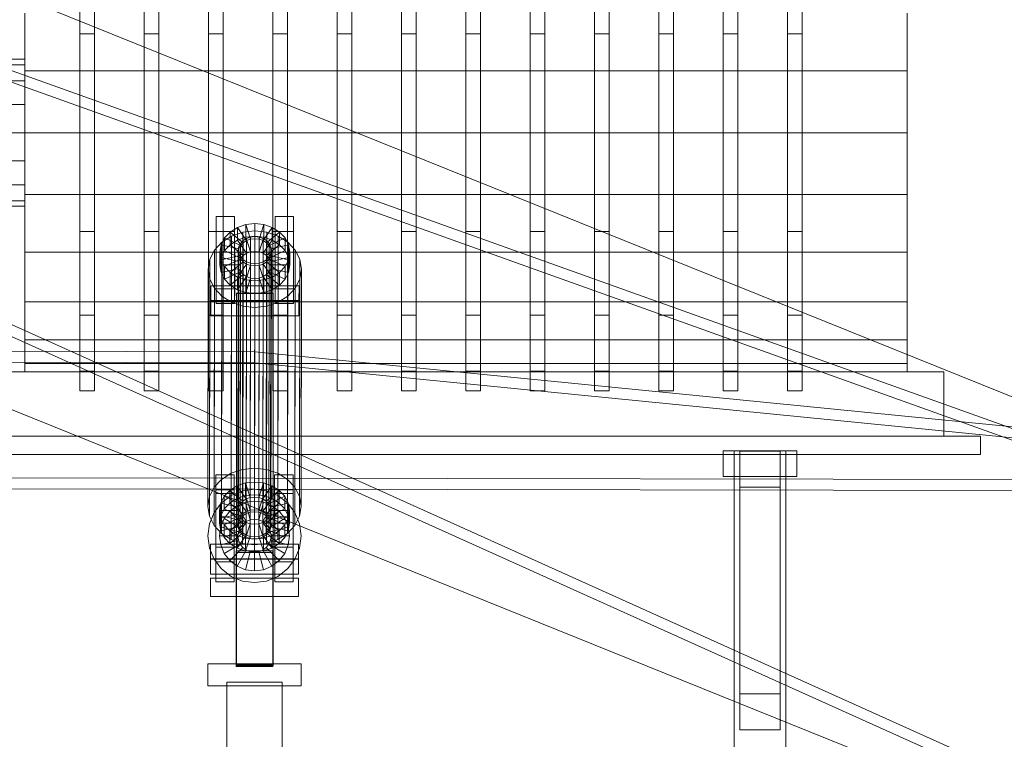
# Model space of a CAD drawing. Header units: millimetres. Extents: x -4738 to 65662, y -68080 to 6847.
# Tile 26 of 256: x 9642 to 10178, y -55955 to -55564. Entities that reach past the tile are written whole.
import ezdxf

# ---------------------------------------------------------------- set-up
doc = ezdxf.new("R2010")
doc.units = ezdxf.units.MM
doc.layers.add('COTAS_P', color=1, linetype='Continuous', lineweight=0)
doc.layers.add('R27_C10_CONJUNTO', color=7, linetype='Continuous', lineweight=0)
doc.dimstyles.new('R19_10', dxfattribs={"dimtxt": 25, "dimasz": 15, "dimexe": 15, "dimexo": 8, "dimgap": 10, "dimtad": 1, "dimtih": 1, "dimtoh": 1, "dimdsep": 46, "dimcen": 0.09, "dimadec": 0, "dimazin": 0, "dimtfac": 1, "dimtdec": 4, "dimtofl": 0, "dimtmove": 0, "dimatfit": 3, "dimfxl": 1, "dimtolj": 1, "dimtzin": 0, "dimarcsym": 0})

# ---------------------------------------------------------------- blocks, each defined once
blk = doc.blocks.new('DIM_R31_61')
at = {"layer": 'COTAS_P'}
for p, q in [((0, -55400), (15, -55395.5)), ((10475, -55400), (10460, -55395.5)), ((0, -56000), (0, -55400)), ((0, -55400), (10475, -55400)), ((0, -55400), (15, -55404.5)), ((10475, -55400), (10460, -55404.5)), ((10475, -56000), (10475, -55400))]:
    blk.add_line(p, q, dxfattribs=at)
blk.add_text('10475 P', height=25, dxfattribs=at).set_placement((5237.5, -55390))

msp = doc.modelspace()

# ---------------------------------------------------------------- linework, layer by layer
at = {"layer": 'R27_C10_CONJUNTO'}
for p, q in [((9584.267, -55527.619), (10514.267, -55902.619)), ((9675, -55571.271), (9675, -55525.722)), ((9683, -55571.271), (9683, -55525.722)), ((9710, -55571.271), (9710, -55525.722)), ((9718, -55571.271), (9718, -55525.722)), ((9745, -55571.271), (9745, -55525.722)), ((9753, -55571.271), (9753, -55525.722)), ((9780, -55571.271), (9780, -55525.722)), ((9788, -55571.271), (9788, -55525.722)), ((9815, -55571.271), (9815, -55525.722)), ((9823, -55571.271), (9823, -55525.722)), ((9850, -55571.271), (9850, -55525.722)), ((9858, -55571.271), (9858, -55525.722)), ((9885, -55571.271), (9885, -55525.722)), ((9893, -55571.271), (9893, -55525.722)), ((9920, -55571.271), (9920, -55525.722)), ((9928, -55571.271), (9928, -55525.722)), ((9955, -55571.271), (9955, -55525.722)), ((9963, -55571.271), (9963, -55525.722)), ((9990, -55571.271), (9990, -55525.722)), ((9998, -55571.271), (9998, -55525.722)), ((10025, -55571.271), (10025, -55525.722)), ((10033, -55571.271), (10033, -55525.722)), ((10060, -55571.271), (10060, -55525.722)), ((10068, -55571.271), (10068, -55525.722)), ((9645, -55591.354), (9645, -55560)), ((10125, -55591.354), (10125, -55560)), ((9566.211, -55565.678), (10509.678, -55903.013)), ((9564.19, -55571.328), (10507.657, -55908.663)), ((9675, -55625), (9675, -55571.271)), ((9675, -55571.271), (9683, -55571.271)), ((9683, -55625), (9683, -55571.271)), ((9710, -55625), (9710, -55571.271)), ((9710, -55571.271), (9718, -55571.271)), ((9718, -55625), (9718, -55571.271)), ((9745, -55625), (9745, -55571.271)), ((9745, -55571.271), (9753, -55571.271)), ((9753, -55625), (9753, -55571.271)), ((9780, -55625), (9780, -55571.271)), ((9780, -55571.271), (9788, -55571.271)), ((9788, -55625), (9788, -55571.271)), ((9815, -55625), (9815, -55571.271)), ((9815, -55571.271), (9823, -55571.271)), ((9823, -55625), (9823, -55571.271)), ((9850, -55625), (9850, -55571.271)), ((9850, -55571.271), (9858, -55571.271)), ((9858, -55625), (9858, -55571.271)), ((9885, -55625), (9885, -55571.271)), ((9885, -55571.271), (9893, -55571.271)), ((9893, -55625), (9893, -55571.271)), ((9920, -55625), (9920, -55571.271)), ((9920, -55571.271), (9928, -55571.271)), ((9928, -55625), (9928, -55571.271)), ((9955, -55625), (9955, -55571.271)), ((9955, -55571.271), (9963, -55571.271)), ((9963, -55625), (9963, -55571.271)), ((9990, -55625), (9990, -55571.271)), ((9990, -55571.271), (9998, -55571.271)), ((9998, -55625), (9998, -55571.271)), ((10025, -55625), (10025, -55571.271)), ((10025, -55571.271), (10033, -55571.271)), ((10033, -55625), (10033, -55571.271)), ((10060, -55625), (10060, -55571.271)), ((10060, -55571.271), (10068, -55571.271)), ((10068, -55625), (10068, -55571.271)), ((9575, -55585), (9645, -55585)), ((9575, -55588.045), (9645, -55588.045)), ((9645, -55588.045), (9645, -55585)), ((9645, -55596.716), (9645, -55588.045)), ((9645, -55625), (9645, -55591.354)), ((9645, -55591.354), (10125, -55591.354)), ((10125, -55625), (10125, -55591.354)), ((9575, -55596.716), (9645, -55596.716)), ((9645, -55609.693), (9645, -55596.716)), ((9575, -55609.693), (9645, -55609.693)), ((9645, -55625), (9645, -55609.693)), ((9645, -55625), (9575, -55625)), ((9645, -55658.646), (9645, -55625)), ((10125, -55625), (9645, -55625)), ((9645, -55625), (9645, -55640.307)), ((9675, -55678.729), (9675, -55625)), ((9683, -55625), (9675, -55625)), ((9683, -55625), (9683, -55678.729)), ((9710, -55678.729), (9710, -55625)), ((9718, -55625), (9710, -55625)), ((9718, -55625), (9718, -55678.729)), ((9745, -55678.729), (9745, -55625)), ((9753, -55625), (9745, -55625)), ((9753, -55625), (9753, -55678.729)), ((9780, -55678.729), (9780, -55625)), ((9788, -55625), (9780, -55625)), ((9788, -55625), (9788, -55678.729)), ((9815, -55678.729), (9815, -55625)), ((9823, -55625), (9815, -55625)), ((9823, -55625), (9823, -55678.729)), ((9850, -55678.729), (9850, -55625)), ((9858, -55625), (9850, -55625)), ((9858, -55625), (9858, -55678.729)), ((9885, -55678.729), (9885, -55625)), ((9893, -55625), (9885, -55625)), ((9893, -55625), (9893, -55678.729)), ((9920, -55678.729), (9920, -55625)), ((9928, -55625), (9920, -55625)), ((9928, -55625), (9928, -55678.729)), ((9955, -55678.729), (9955, -55625)), ((9963, -55625), (9955, -55625)), ((9963, -55625), (9963, -55678.729)), ((9990, -55678.729), (9990, -55625)), ((9998, -55625), (9990, -55625)), ((9998, -55625), (9998, -55678.729)), ((10025, -55678.729), (10025, -55625)), ((10033, -55625), (10025, -55625)), ((10033, -55625), (10033, -55678.729)), ((10060, -55678.729), (10060, -55625)), ((10068, -55625), (10060, -55625)), ((10068, -55625), (10068, -55678.729)), ((10125, -55625), (10125, -55658.646)), ((9575, -55640.307), (9645, -55640.307)), ((9645, -55640.307), (9645, -55653.284)), ((9575, -55653.284), (9645, -55653.284)), ((9645, -55653.284), (9645, -55661.955)), ((9575, -55661.955), (9645, -55661.955)), ((9645, -55658.646), (9645, -55690)), ((9645, -55658.646), (10125, -55658.646)), ((9645, -55661.955), (9645, -55665)), ((10125, -55658.646), (10125, -55690)), ((9575, -55665), (9645, -55665)), ((9749.174, -55678.629), (9749.186, -55670.599)), ((9749.186, -55670.599), (9759.186, -55670.599)), ((9749.186, -55670.599), (9749.216, -55709.918)), ((9759.186, -55670.599), (9759.174, -55678.629)), ((9759.216, -55709.918), (9759.186, -55670.599)), ((9781.174, -55678.629), (9781.186, -55670.599)), ((9781.186, -55670.599), (9791.186, -55670.599)), ((9781.186, -55670.599), (9781.216, -55709.918)), ((9791.186, -55670.599), (9791.174, -55678.629)), ((9791.216, -55709.918), (9791.186, -55670.599)), ((9521.592, -55676.972), (10435.165, -56088.443)), ((9675, -55678.729), (9675, -55724.278)), ((9675, -55678.729), (9683, -55678.729)), ((9683, -55678.729), (9683, -55724.278)), ((9710, -55678.729), (9710, -55724.278)), ((9710, -55678.729), (9718, -55678.729)), ((9718, -55678.729), (9718, -55724.278)), ((9745, -55678.729), (9745, -55724.278)), ((9745, -55678.729), (9753, -55678.729)), ((9759.174, -55678.629), (9749.174, -55678.629)), ((9749.203, -55717.948), (9749.174, -55678.629)), ((9753, -55678.729), (9753, -55724.278)), ((9753.739, -55682.231), (9756.756, -55679.007)), ((9756.756, -55679.007), (9756.745, -55685.89)), ((9756.756, -55679.007), (9760.689, -55676.534)), ((9763.831, -55684.8), (9756.756, -55679.007)), ((9757.471, -55681.171), (9763.596, -55679.092)), ((9759.174, -55678.629), (9759.203, -55717.948)), ((9760.689, -55676.534), (9760.678, -55683.417)), ((9760.689, -55676.534), (9765.27, -55674.979)), ((9765.695, -55683.628), (9760.689, -55676.534)), ((9763.596, -55679.092), (9763.396, -55808.147)), ((9763.596, -55679.092), (9770.169, -55678.383)), ((9765.27, -55674.979), (9765.26, -55681.862)), ((9765.27, -55674.979), (9770.188, -55674.449)), ((9767.865, -55682.891), (9765.27, -55674.979)), ((9770.169, -55678.383), (9769.97, -55807.438)), ((9770.169, -55678.383), (9776.744, -55679.092)), ((9770.188, -55674.449), (9770.177, -55681.332)), ((9770.194, -55682.64), (9770.188, -55674.449)), ((9770.188, -55674.449), (9775.106, -55674.979)), ((9772.523, -55682.891), (9775.106, -55674.979)), ((9774.695, -55683.628), (9779.689, -55676.534)), ((9775.106, -55674.979), (9775.095, -55681.862)), ((9775.106, -55674.979), (9779.689, -55676.534)), ((9776.744, -55679.092), (9776.544, -55808.147)), ((9776.559, -55684.8), (9783.626, -55679.007)), ((9776.744, -55679.092), (9782.871, -55681.171)), ((9779.689, -55676.534), (9779.678, -55683.417)), ((9779.689, -55676.534), (9783.626, -55679.007)), ((9780, -55678.729), (9780, -55724.278)), ((9780, -55678.729), (9788, -55678.729)), ((9791.174, -55678.629), (9781.174, -55678.629)), ((9781.203, -55717.948), (9781.174, -55678.629)), ((9783.626, -55679.007), (9783.615, -55685.89)), ((9783.626, -55679.007), (9786.648, -55682.231)), ((9788, -55678.729), (9788, -55724.278)), ((9791.174, -55678.629), (9791.203, -55717.948)), ((9815, -55678.729), (9815, -55724.278)), ((9815, -55678.729), (9823, -55678.729)), ((9823, -55678.729), (9823, -55724.278)), ((9850, -55678.729), (9850, -55724.278)), ((9850, -55678.729), (9858, -55678.729)), ((9858, -55678.729), (9858, -55724.278)), ((9885, -55678.729), (9885, -55724.278)), ((9885, -55678.729), (9893, -55678.729)), ((9893, -55678.729), (9893, -55724.278)), ((9920, -55678.729), (9920, -55724.278)), ((9920, -55678.729), (9928, -55678.729)), ((9928, -55678.729), (9928, -55724.278)), ((9955, -55678.729), (9955, -55724.278)), ((9955, -55678.729), (9963, -55678.729)), ((9963, -55678.729), (9963, -55724.278)), ((9990, -55678.729), (9990, -55724.278)), ((9990, -55678.729), (9998, -55678.729)), ((9998, -55678.729), (9998, -55724.278)), ((10025, -55678.729), (10025, -55724.278)), ((10025, -55678.729), (10033, -55678.729)), ((10033, -55678.729), (10033, -55724.278)), ((10060, -55678.729), (10060, -55724.278)), ((10060, -55678.729), (10068, -55678.729)), ((10068, -55678.729), (10068, -55724.278)), ((9519.128, -55682.443), (10432.701, -56093.914)), ((9748.18, -55688.787), (9752.213, -55684.477)), ((9751.844, -55685.984), (9753.739, -55682.231)), ((9752.213, -55684.477), (9752.014, -55813.532)), ((9752.213, -55684.477), (9757.471, -55681.171)), ((9753.739, -55682.231), (9753.728, -55689.114)), ((9762.402, -55686.326), (9753.739, -55682.231)), ((9760.678, -55683.417), (9756.745, -55685.89)), ((9757.471, -55681.171), (9757.272, -55810.225)), ((9765.26, -55681.862), (9760.678, -55683.417)), ((9760.678, -55683.417), (9765.684, -55690.511)), ((9762.404, -55685.179), (9763.833, -55683.652)), ((9763.833, -55683.652), (9763.602, -55833.356)), ((9765.695, -55683.628), (9763.831, -55684.8)), ((9763.833, -55683.652), (9765.696, -55682.481)), ((9770.177, -55681.332), (9765.26, -55681.862)), ((9765.26, -55681.862), (9767.854, -55689.774)), ((9765.696, -55682.481), (9765.465, -55832.184)), ((9765.684, -55690.511), (9765.695, -55683.628)), ((9767.865, -55682.891), (9765.695, -55683.628)), ((9765.696, -55682.481), (9767.866, -55681.744)), ((9767.866, -55681.744), (9767.635, -55831.448)), ((9767.854, -55689.774), (9767.865, -55682.891)), ((9770.194, -55682.64), (9767.865, -55682.891)), ((9767.866, -55681.744), (9770.196, -55681.493)), ((9770.196, -55681.493), (9769.964, -55831.196)), ((9775.095, -55681.862), (9770.177, -55681.332)), ((9770.177, -55681.332), (9770.183, -55689.523)), ((9770.183, -55689.523), (9770.194, -55682.64)), ((9772.523, -55682.891), (9770.194, -55682.64)), ((9770.196, -55681.493), (9772.525, -55681.744)), ((9772.525, -55681.744), (9772.294, -55831.448)), ((9775.095, -55681.862), (9772.513, -55689.774)), ((9772.513, -55689.774), (9772.523, -55682.891)), ((9774.695, -55683.628), (9772.523, -55682.891)), ((9772.525, -55681.744), (9774.696, -55682.481)), ((9774.696, -55682.481), (9774.465, -55832.184)), ((9779.678, -55683.417), (9774.684, -55690.511)), ((9774.684, -55690.511), (9774.695, -55683.628)), ((9776.559, -55684.8), (9774.695, -55683.628)), ((9774.696, -55682.481), (9776.561, -55683.652)), ((9779.678, -55683.417), (9775.095, -55681.862)), ((9776.561, -55683.652), (9776.33, -55833.356)), ((9776.561, -55683.652), (9777.993, -55685.179)), ((9777.991, -55686.326), (9786.648, -55682.231)), ((9783.615, -55685.89), (9779.678, -55683.417)), ((9782.871, -55681.171), (9782.672, -55810.225)), ((9782.871, -55681.171), (9788.134, -55684.477)), ((9786.648, -55682.231), (9786.637, -55689.114)), ((9786.648, -55682.231), (9788.549, -55685.984)), ((9788.134, -55684.477), (9787.935, -55813.532)), ((9788.134, -55684.477), (9792.174, -55688.787)), ((9645, -55690), (9645, -55716.924)), ((9645, -55690), (10125, -55690)), ((9745.647, -55693.805), (9748.18, -55688.787)), ((9748.18, -55688.787), (9747.981, -55817.841)), ((9751.199, -55690.013), (9751.189, -55696.896)), ((9751.199, -55690.013), (9751.844, -55685.984)), ((9761.199, -55690.013), (9751.199, -55690.013)), ((9751.85, -55694.041), (9751.199, -55690.013)), ((9751.844, -55685.984), (9751.833, -55692.867)), ((9753.728, -55689.114), (9751.833, -55692.867)), ((9761.505, -55688.105), (9751.844, -55685.984)), ((9756.745, -55685.89), (9753.728, -55689.114)), ((9753.728, -55689.114), (9762.392, -55693.209)), ((9756.745, -55685.89), (9763.821, -55691.682)), ((9761.201, -55688.865), (9760.97, -55838.569)), ((9761.189, -55696.896), (9761.199, -55690.013)), ((9761.505, -55688.105), (9761.199, -55690.013)), ((9761.199, -55690.013), (9761.507, -55691.921)), ((9761.201, -55688.865), (9761.506, -55686.957)), ((9761.509, -55690.774), (9761.201, -55688.865)), ((9761.506, -55686.957), (9761.275, -55836.661)), ((9761.494, -55694.987), (9761.505, -55688.105)), ((9762.402, -55686.326), (9761.505, -55688.105)), ((9761.506, -55686.957), (9762.404, -55685.179)), ((9762.404, -55685.179), (9762.173, -55834.883)), ((9762.392, -55693.209), (9762.402, -55686.326)), ((9763.831, -55684.8), (9762.402, -55686.326)), ((9763.821, -55691.682), (9763.831, -55684.8)), ((9765.684, -55690.511), (9767.854, -55689.774)), ((9767.854, -55689.774), (9770.183, -55689.523)), ((9770.183, -55689.523), (9772.513, -55689.774)), ((9772.513, -55689.774), (9774.684, -55690.511)), ((9776.549, -55691.682), (9776.559, -55684.8)), ((9783.615, -55685.89), (9776.549, -55691.682)), ((9777.991, -55686.326), (9776.559, -55684.8)), ((9777.993, -55685.179), (9777.761, -55834.883)), ((9777.98, -55693.209), (9777.991, -55686.326)), ((9786.637, -55689.114), (9777.98, -55693.209)), ((9778.891, -55688.105), (9777.991, -55686.326)), ((9777.993, -55685.179), (9778.893, -55686.957)), ((9778.893, -55686.957), (9778.661, -55836.661)), ((9778.881, -55694.987), (9778.891, -55688.105)), ((9778.891, -55688.105), (9788.549, -55685.984)), ((9779.199, -55690.013), (9778.891, -55688.105)), ((9778.893, -55686.957), (9779.201, -55688.865)), ((9778.894, -55691.921), (9779.199, -55690.013)), ((9779.201, -55688.865), (9778.896, -55690.774)), ((9778.97, -55838.569), (9779.201, -55688.865)), ((9779.199, -55690.013), (9779.189, -55696.896)), ((9789.199, -55690.013), (9779.199, -55690.013)), ((9786.637, -55689.114), (9783.615, -55685.89)), ((9788.538, -55692.867), (9786.637, -55689.114)), ((9788.549, -55685.984), (9788.538, -55692.867)), ((9788.549, -55685.984), (9789.199, -55690.013)), ((9789.199, -55690.013), (9788.555, -55694.041)), ((9789.189, -55696.896), (9789.199, -55690.013)), ((9792.174, -55688.787), (9791.975, -55817.841)), ((9792.174, -55688.787), (9794.716, -55693.805)), ((10125, -55690), (10125, -55716.924)), ((9744.785, -55699.19), (9745.647, -55693.805)), ((9745.647, -55693.805), (9745.447, -55822.859)), ((9751.833, -55692.867), (9751.189, -55696.896)), ((9751.833, -55692.867), (9761.494, -55694.987)), ((9751.85, -55694.041), (9751.839, -55700.924)), ((9761.507, -55691.921), (9751.85, -55694.041)), ((9753.751, -55697.795), (9751.85, -55694.041)), ((9762.408, -55693.699), (9753.751, -55697.795)), ((9763.839, -55695.226), (9756.773, -55701.018)), ((9761.189, -55696.896), (9761.494, -55694.987)), ((9761.509, -55690.774), (9761.278, -55840.477)), ((9761.494, -55694.987), (9762.392, -55693.209)), ((9761.497, -55698.804), (9761.507, -55691.921)), ((9761.507, -55691.921), (9762.408, -55693.699)), ((9762.41, -55692.552), (9761.509, -55690.774)), ((9762.41, -55692.552), (9762.178, -55842.255)), ((9762.392, -55693.209), (9763.821, -55691.682)), ((9762.397, -55700.582), (9762.408, -55693.699)), ((9762.408, -55693.699), (9763.839, -55695.226)), ((9763.841, -55694.079), (9762.41, -55692.552)), ((9763.841, -55694.079), (9763.61, -55843.782)), ((9763.821, -55691.682), (9765.684, -55690.511)), ((9763.829, -55702.109), (9763.839, -55695.226)), ((9763.839, -55695.226), (9765.704, -55696.397)), ((9765.706, -55695.25), (9763.841, -55694.079)), ((9765.706, -55695.25), (9765.474, -55844.953)), ((9767.877, -55695.987), (9765.706, -55695.25)), ((9774.706, -55695.25), (9772.536, -55695.987)), ((9774.706, -55695.25), (9774.474, -55844.953)), ((9774.684, -55690.511), (9776.549, -55691.682)), ((9774.704, -55696.397), (9776.567, -55695.226)), ((9776.569, -55694.079), (9774.706, -55695.25)), ((9776.569, -55694.079), (9776.338, -55843.782)), ((9776.549, -55691.682), (9777.98, -55693.209)), ((9776.557, -55702.109), (9776.567, -55695.226)), ((9776.567, -55695.226), (9777.996, -55693.699)), ((9776.567, -55695.226), (9783.643, -55701.018)), ((9777.998, -55692.552), (9776.569, -55694.079)), ((9777.998, -55692.552), (9777.767, -55842.255)), ((9777.98, -55693.209), (9778.881, -55694.987)), ((9777.986, -55700.582), (9777.996, -55693.699)), ((9777.996, -55693.699), (9778.894, -55691.921)), ((9777.996, -55693.699), (9786.66, -55697.795)), ((9778.896, -55690.774), (9777.998, -55692.552)), ((9778.896, -55690.774), (9778.664, -55840.477)), ((9788.538, -55692.867), (9778.881, -55694.987)), ((9778.881, -55694.987), (9779.189, -55696.896)), ((9778.883, -55698.804), (9778.894, -55691.921)), ((9778.894, -55691.921), (9788.555, -55694.041)), ((9788.555, -55694.041), (9786.66, -55697.795)), ((9789.189, -55696.896), (9788.538, -55692.867)), ((9788.555, -55694.041), (9788.544, -55700.924)), ((9794.716, -55693.805), (9794.516, -55822.859)), ((9794.716, -55693.805), (9795.585, -55699.19)), ((9744.785, -55699.19), (9744.586, -55828.244)), ((9745.655, -55704.575), (9744.785, -55699.19)), ((9751.189, -55696.896), (9761.189, -55696.896)), ((9751.189, -55696.896), (9751.839, -55700.924)), ((9751.839, -55700.924), (9761.497, -55698.804)), ((9753.751, -55697.795), (9753.74, -55704.677)), ((9753.74, -55704.677), (9762.397, -55700.582)), ((9756.773, -55701.018), (9753.751, -55697.795)), ((9765.704, -55696.397), (9760.71, -55703.491)), ((9761.497, -55698.804), (9761.189, -55696.896)), ((9762.397, -55700.582), (9761.497, -55698.804)), ((9763.829, -55702.109), (9762.397, -55700.582)), ((9767.875, -55697.134), (9765.293, -55705.046)), ((9765.694, -55703.28), (9765.704, -55696.397)), ((9765.704, -55696.397), (9767.875, -55697.134)), ((9767.877, -55695.987), (9767.646, -55845.69)), ((9767.865, -55704.017), (9767.875, -55697.134)), ((9767.875, -55697.134), (9770.205, -55697.385)), ((9770.207, -55696.238), (9767.877, -55695.987)), ((9770.207, -55696.238), (9769.975, -55845.941)), ((9770.194, -55704.268), (9770.205, -55697.385)), ((9770.205, -55697.385), (9772.534, -55697.134)), ((9770.205, -55697.385), (9770.211, -55705.577)), ((9772.536, -55695.987), (9770.207, -55696.238)), ((9772.536, -55695.987), (9772.304, -55845.69)), ((9772.523, -55704.017), (9772.534, -55697.134)), ((9772.534, -55697.134), (9774.704, -55696.397)), ((9772.534, -55697.134), (9775.128, -55705.046)), ((9774.694, -55703.28), (9774.704, -55696.397)), ((9774.704, -55696.397), (9779.71, -55703.491)), ((9777.986, -55700.582), (9776.557, -55702.109)), ((9778.883, -55698.804), (9777.986, -55700.582)), ((9786.649, -55704.677), (9777.986, -55700.582)), ((9779.189, -55696.896), (9778.883, -55698.804)), ((9788.544, -55700.924), (9778.883, -55698.804)), ((9779.189, -55696.896), (9789.189, -55696.896)), ((9786.66, -55697.795), (9783.643, -55701.018)), ((9786.66, -55697.795), (9786.649, -55704.677)), ((9788.544, -55700.924), (9789.189, -55696.896)), ((9795.585, -55699.19), (9794.724, -55704.575)), ((9795.386, -55828.244), (9795.585, -55699.19)), ((9745.655, -55704.575), (9745.455, -55833.63)), ((9748.196, -55709.593), (9745.655, -55704.575)), ((9751.839, -55700.924), (9753.74, -55704.677)), ((9753.74, -55704.677), (9756.762, -55707.901)), ((9756.773, -55701.018), (9756.762, -55707.901)), ((9756.762, -55707.901), (9763.829, -55702.109)), ((9760.71, -55703.491), (9756.773, -55701.018)), ((9760.699, -55710.374), (9765.694, -55703.28)), ((9760.71, -55703.491), (9760.699, -55710.374)), ((9765.293, -55705.046), (9760.71, -55703.491)), ((9765.694, -55703.28), (9763.829, -55702.109)), ((9765.283, -55711.929), (9767.865, -55704.017)), ((9765.293, -55705.046), (9765.283, -55711.929)), ((9770.211, -55705.577), (9765.293, -55705.046)), ((9767.865, -55704.017), (9765.694, -55703.28)), ((9770.194, -55704.268), (9767.865, -55704.017)), ((9772.523, -55704.017), (9770.194, -55704.268)), ((9770.201, -55712.459), (9770.194, -55704.268)), ((9770.211, -55705.577), (9770.201, -55712.459)), ((9775.128, -55705.046), (9770.211, -55705.577)), ((9774.694, -55703.28), (9772.523, -55704.017)), ((9775.118, -55711.929), (9772.523, -55704.017)), ((9776.557, -55702.109), (9774.694, -55703.28)), ((9779.699, -55710.374), (9774.694, -55703.28)), ((9775.128, -55705.046), (9775.118, -55711.929)), ((9779.71, -55703.491), (9775.128, -55705.046)), ((9783.632, -55707.901), (9776.557, -55702.109)), ((9779.71, -55703.491), (9779.699, -55710.374)), ((9783.643, -55701.018), (9779.71, -55703.491)), ((9783.643, -55701.018), (9783.632, -55707.901)), ((9783.632, -55707.901), (9786.649, -55704.677)), ((9786.649, -55704.677), (9788.544, -55700.924)), ((9794.724, -55704.575), (9792.19, -55709.593)), ((9794.724, -55704.575), (9794.524, -55833.63)), ((9746.202, -55716.31), (9746.215, -55708.28)), ((9746.215, -55708.28), (9794.215, -55708.28)), ((9746.215, -55708.28), (9746.221, -55716.471)), ((9748.196, -55709.593), (9747.996, -55838.648)), ((9752.236, -55713.902), (9748.196, -55709.593)), ((9749.216, -55709.918), (9749.203, -55717.948)), ((9759.216, -55709.918), (9749.216, -55709.918)), ((9756.762, -55707.901), (9760.699, -55710.374)), ((9759.203, -55717.948), (9759.216, -55709.918)), ((9760.699, -55710.374), (9765.283, -55711.929)), ((9775.118, -55711.929), (9779.699, -55710.374)), ((9779.699, -55710.374), (9783.632, -55707.901)), ((9781.216, -55709.918), (9781.203, -55717.948)), ((9791.216, -55709.918), (9781.216, -55709.918)), ((9792.19, -55709.593), (9788.157, -55713.902)), ((9791.203, -55717.948), (9791.216, -55709.918)), ((9792.19, -55709.593), (9791.99, -55838.648)), ((9794.215, -55708.28), (9794.202, -55716.31)), ((9794.221, -55716.471), (9794.215, -55708.28)), ((9645, -55716.924), (9645, -55737.583)), ((9645, -55716.924), (10125, -55716.924)), ((9794.202, -55716.31), (9746.202, -55716.31)), ((9746.208, -55724.501), (9746.202, -55716.31)), ((9746.221, -55716.471), (9746.208, -55724.501)), ((9794.221, -55716.471), (9746.221, -55716.471)), ((9752.236, -55713.902), (9752.036, -55842.957)), ((9757.499, -55717.209), (9752.236, -55713.902)), ((9760.208, -55712.422), (9760.208, -55712.167)), ((9760.208, -55712.167), (9780.208, -55712.167)), ((9760.211, -55914.782), (9760.208, -55712.167)), ((9780.208, -55712.422), (9760.208, -55712.422)), ((9760.211, -55915.037), (9760.208, -55712.422)), ((9765.283, -55711.929), (9770.201, -55712.459)), ((9770.201, -55712.459), (9775.118, -55711.929)), ((9780.208, -55712.167), (9780.208, -55712.422)), ((9780.211, -55914.782), (9780.208, -55712.167)), ((9780.208, -55712.422), (9780.211, -55915.037)), ((9788.157, -55713.902), (9782.899, -55717.209)), ((9788.157, -55713.902), (9787.957, -55842.957)), ((9794.202, -55716.31), (9794.208, -55724.501)), ((9794.208, -55724.501), (9794.221, -55716.471)), ((10125, -55716.924), (10125, -55737.583)), ((9749.203, -55717.948), (9759.203, -55717.948)), ((9757.499, -55717.209), (9757.299, -55846.263)), ((9763.626, -55719.287), (9757.499, -55717.209)), ((9763.626, -55719.287), (9763.427, -55848.342)), ((9770.201, -55719.996), (9763.626, -55719.287)), ((9770.201, -55719.996), (9770.001, -55849.051)), ((9776.774, -55719.287), (9770.201, -55719.996)), ((9776.774, -55719.287), (9776.575, -55848.342)), ((9782.899, -55717.209), (9776.774, -55719.287)), ((9781.203, -55717.948), (9791.203, -55717.948)), ((9782.899, -55717.209), (9782.699, -55846.263)), ((9505.733, -55722.381), (10435.733, -56097.381)), ((9675, -55724.278), (9675, -55754.713)), ((9675, -55724.278), (9683, -55724.278)), ((9683, -55724.278), (9683, -55754.713)), ((9710, -55724.278), (9710, -55754.713)), ((9710, -55724.278), (9718, -55724.278)), ((9718, -55724.278), (9718, -55754.713)), ((9745, -55724.278), (9745, -55754.713)), ((9745, -55724.278), (9753, -55724.278)), ((9746.208, -55724.501), (9794.208, -55724.501)), ((9753, -55724.278), (9753, -55754.713)), ((9780, -55724.278), (9780, -55754.713)), ((9780, -55724.278), (9788, -55724.278)), ((9788, -55724.278), (9788, -55754.713)), ((9815, -55724.278), (9815, -55754.713)), ((9815, -55724.278), (9823, -55724.278)), ((9823, -55724.278), (9823, -55754.713)), ((9850, -55724.278), (9850, -55754.713)), ((9850, -55724.278), (9858, -55724.278)), ((9858, -55724.278), (9858, -55754.713)), ((9885, -55724.278), (9885, -55754.713)), ((9885, -55724.278), (9893, -55724.278)), ((9893, -55724.278), (9893, -55754.713)), ((9920, -55724.278), (9920, -55754.713)), ((9920, -55724.278), (9928, -55724.278)), ((9928, -55724.278), (9928, -55754.713)), ((9955, -55724.278), (9955, -55754.713)), ((9955, -55724.278), (9963, -55724.278)), ((9963, -55724.278), (9963, -55754.713)), ((9990, -55724.278), (9990, -55754.713)), ((9990, -55724.278), (9998, -55724.278)), ((9998, -55724.278), (9998, -55754.713)), ((10025, -55724.278), (10025, -55754.713)), ((10025, -55724.278), (10033, -55724.278)), ((10033, -55724.278), (10033, -55754.713)), ((10060, -55724.278), (10060, -55754.713)), ((10060, -55724.278), (10068, -55724.278)), ((10068, -55724.278), (10068, -55754.713)), ((9645, -55737.583), (9645, -55750.57)), ((9645, -55737.583), (10125, -55737.583)), ((10125, -55737.583), (10125, -55750.57)), ((9770.116, -55744.08), (9320.116, -55743.384)), ((9770.009, -55812.909), (9770.116, -55744.08)), ((9770.116, -55744.08), (9770.106, -55750.08)), ((10475.288, -55814), (9770.116, -55744.08)), ((9320.106, -55749.384), (9770.106, -55750.08)), ((9645, -55750.57), (9645, -55755)), ((9645, -55750.57), (10125, -55750.57)), ((9770.106, -55750.08), (9770, -55818.909)), ((9770.106, -55750.08), (10475.278, -55820)), ((10125, -55750.57), (10125, -55755)), ((9625, -55755), (10145, -55755)), ((9645, -55755), (10125, -55755)), ((9675, -55754.713), (9675, -55765.4)), ((9675, -55754.713), (9683, -55754.713)), ((9683, -55754.713), (9683, -55765.4)), ((9710, -55754.713), (9710, -55765.4)), ((9710, -55754.713), (9718, -55754.713)), ((9718, -55754.713), (9718, -55765.4)), ((9745, -55754.713), (9745, -55765.4)), ((9745, -55754.713), (9753, -55754.713)), ((9753, -55754.713), (9753, -55765.4)), ((9780, -55754.713), (9780, -55765.4)), ((9780, -55754.713), (9788, -55754.713)), ((9788, -55754.713), (9788, -55765.4)), ((9815, -55754.713), (9815, -55765.4)), ((9815, -55754.713), (9823, -55754.713)), ((9823, -55754.713), (9823, -55765.4)), ((9850, -55754.713), (9850, -55765.4)), ((9850, -55754.713), (9858, -55754.713)), ((9858, -55754.713), (9858, -55765.4)), ((9885, -55754.713), (9885, -55765.4)), ((9885, -55754.713), (9893, -55754.713)), ((9893, -55754.713), (9893, -55765.4)), ((9920, -55754.713), (9920, -55765.4)), ((9920, -55754.713), (9928, -55754.713)), ((9928, -55754.713), (9928, -55765.4)), ((9955, -55754.713), (9955, -55765.4)), ((9955, -55754.713), (9963, -55754.713)), ((9963, -55754.713), (9963, -55765.4)), ((9990, -55754.713), (9990, -55765.4)), ((9990, -55754.713), (9998, -55754.713)), ((9998, -55754.713), (9998, -55765.4)), ((10025, -55754.713), (10025, -55765.4)), ((10025, -55754.713), (10033, -55754.713)), ((10033, -55754.713), (10033, -55765.4)), ((10060, -55754.713), (10060, -55765.4)), ((10060, -55754.713), (10068, -55754.713)), ((10068, -55754.713), (10068, -55765.4)), ((10145, -55790), (10145, -55755)), ((9675, -55765.4), (9683, -55765.4)), ((9710, -55765.4), (9718, -55765.4)), ((9745, -55765.4), (9753, -55765.4)), ((9780, -55765.4), (9788, -55765.4)), ((9815, -55765.4), (9823, -55765.4)), ((9850, -55765.4), (9858, -55765.4)), ((9885, -55765.4), (9893, -55765.4)), ((9920, -55765.4), (9928, -55765.4)), ((9955, -55765.4), (9963, -55765.4)), ((9990, -55765.4), (9998, -55765.4)), ((10025, -55765.4), (10033, -55765.4)), ((10060, -55765.4), (10068, -55765.4)), ((9405, -55790), (10165, -55790)), ((9625, -55790), (10145, -55790)), ((10165, -55800), (10165, -55790)), ((9405, -55800), (10165, -55800)), ((10025, -55798), (10065, -55798)), ((10025, -55798), (10025, -55812)), ((10031, -55798), (10059, -55798)), ((10031, -55798), (10031, -56023)), ((10034, -55798.273), (10056, -55798.273)), ((10034, -55817.727), (10034, -55798.273)), ((10034, -55798.273), (10034, -55930.273)), ((10056, -55798.273), (10056, -55817.727)), ((10056, -55930.273), (10056, -55798.273)), ((10059, -56023), (10059, -55798)), ((10065, -55812), (10065, -55798)), ((9769.97, -55807.438), (9763.396, -55808.147)), ((9776.544, -55808.147), (9769.97, -55807.438)), ((9320.009, -55812.214), (9770.009, -55812.909)), ((9748.956, -55819.155), (9748.969, -55811.125)), ((9748.969, -55811.125), (9758.969, -55811.125)), ((9748.969, -55811.125), (9748.998, -55850.444)), ((9757.272, -55810.225), (9752.014, -55813.532)), ((9763.396, -55808.147), (9757.272, -55810.225)), ((9758.969, -55811.125), (9758.956, -55819.155)), ((9758.998, -55850.444), (9758.969, -55811.125)), ((9770.009, -55812.909), (10475.288, -55814)), ((9782.672, -55810.225), (9776.544, -55808.147)), ((9780.956, -55819.155), (9780.969, -55811.125)), ((9780.969, -55811.125), (9790.969, -55811.125)), ((9780.969, -55811.125), (9780.998, -55850.444)), ((9787.935, -55813.532), (9782.672, -55810.225)), ((9790.969, -55811.125), (9790.956, -55819.155)), ((9790.998, -55850.444), (9790.969, -55811.125)), ((10025, -55812), (10065, -55812)), ((9770, -55818.909), (9320, -55818.214)), ((9747.981, -55817.841), (9745.447, -55822.859)), ((9752.014, -55813.532), (9747.981, -55817.841)), ((9756.539, -55819.533), (9760.472, -55817.06)), ((9760.472, -55817.06), (9760.461, -55823.943)), ((9760.472, -55817.06), (9765.053, -55815.505)), ((9765.477, -55824.154), (9760.472, -55817.06)), ((9765.053, -55815.505), (9765.042, -55822.388)), ((9765.053, -55815.505), (9769.97, -55814.975)), ((9767.647, -55823.418), (9765.053, -55815.505)), ((9769.97, -55814.975), (9769.96, -55821.858)), ((9769.976, -55823.166), (9769.97, -55814.975)), ((9769.97, -55814.975), (9774.888, -55815.505)), ((9772.306, -55823.418), (9774.888, -55815.505)), ((9774.477, -55824.154), (9779.472, -55817.06)), ((9774.888, -55815.505), (9774.878, -55822.388)), ((9774.888, -55815.505), (9779.472, -55817.06)), ((9779.472, -55817.06), (9779.461, -55823.943)), ((9779.472, -55817.06), (9783.409, -55819.533)), ((9791.975, -55817.841), (9787.935, -55813.532)), ((9794.516, -55822.859), (9791.975, -55817.841)), ((10056, -55817.727), (10034, -55817.727)), ((10034, -55949.727), (10034, -55817.727)), ((10056, -55949.727), (10056, -55817.727)), ((9745.447, -55822.859), (9744.586, -55828.244)), ((9758.956, -55819.155), (9748.956, -55819.155)), ((9748.986, -55858.474), (9748.956, -55819.155)), ((9749, -55821.31), (9759, -55821.31)), ((9749, -55821.31), (9749, -55869.31)), ((9751.626, -55826.51), (9753.522, -55822.757)), ((9752.039, -55826.349), (9757.3, -55822.312)), ((9753.522, -55822.757), (9753.511, -55829.64)), ((9753.522, -55822.757), (9756.539, -55819.533)), ((9762.185, -55826.853), (9753.522, -55822.757)), ((9756.539, -55819.533), (9756.528, -55826.416)), ((9760.461, -55823.943), (9756.528, -55826.416)), ((9763.614, -55825.326), (9756.539, -55819.533)), ((9757.3, -55822.312), (9763.426, -55819.775)), ((9758.956, -55819.155), (9758.986, -55858.474)), ((9759, -55869.31), (9759, -55821.31)), ((9765.042, -55822.388), (9760.461, -55823.943)), ((9760.461, -55823.943), (9765.467, -55831.037)), ((9763.426, -55819.775), (9770, -55818.91)), ((9769.96, -55821.858), (9765.042, -55822.388)), ((9765.042, -55822.388), (9767.637, -55830.3)), ((9767.647, -55823.418), (9765.477, -55824.154)), ((9767.637, -55830.3), (9767.647, -55823.418)), ((9769.976, -55823.166), (9767.647, -55823.418)), ((9774.878, -55822.388), (9769.96, -55821.858)), ((9769.96, -55821.858), (9769.966, -55830.049)), ((9769.966, -55830.049), (9769.976, -55823.166)), ((9772.306, -55823.418), (9769.976, -55823.166)), ((10475.278, -55820), (9770, -55818.909)), ((9770, -55818.91), (9776.574, -55819.775)), ((9774.878, -55822.388), (9772.295, -55830.3)), ((9772.295, -55830.3), (9772.306, -55823.418)), ((9774.477, -55824.154), (9772.306, -55823.418)), ((9779.461, -55823.943), (9774.467, -55831.037)), ((9779.461, -55823.943), (9774.878, -55822.388)), ((9776.342, -55825.326), (9783.409, -55819.533)), ((9776.574, -55819.775), (9782.7, -55822.312)), ((9777.773, -55826.853), (9786.431, -55822.757)), ((9783.398, -55826.416), (9779.461, -55823.943)), ((9790.956, -55819.155), (9780.956, -55819.155)), ((9780.986, -55858.474), (9780.956, -55819.155)), ((9781, -55821.31), (9791, -55821.31)), ((9781, -55821.31), (9781, -55869.31)), ((9782.7, -55822.312), (9787.961, -55826.349)), ((9783.409, -55819.533), (9783.398, -55826.416)), ((9783.409, -55819.533), (9786.431, -55822.757)), ((9786.431, -55822.757), (9786.42, -55829.64)), ((9786.431, -55822.757), (9788.332, -55826.51)), ((9790.956, -55819.155), (9790.986, -55858.474)), ((9791, -55869.31), (9791, -55821.31)), ((9795.386, -55828.244), (9794.516, -55822.859)), ((9744.586, -55828.244), (9745.455, -55833.63)), ((9748.003, -55831.61), (9752.039, -55826.349)), ((9750.982, -55830.539), (9751.626, -55826.51)), ((9751.626, -55826.51), (9751.616, -55833.393)), ((9761.287, -55828.631), (9751.626, -55826.51)), ((9756.528, -55826.416), (9753.511, -55829.64)), ((9756.528, -55826.416), (9763.603, -55832.209)), ((9756.565, -55830.874), (9760.5, -55827.855)), ((9760.5, -55827.855), (9765.082, -55825.957)), ((9765.5, -55836.515), (9760.5, -55827.855)), ((9761.287, -55828.631), (9760.982, -55830.539)), ((9761.277, -55835.513), (9761.287, -55828.631)), ((9762.185, -55826.853), (9761.287, -55828.631)), ((9762.174, -55833.735), (9762.185, -55826.853)), ((9763.614, -55825.326), (9762.185, -55826.853)), ((9763.603, -55832.209), (9763.614, -55825.326)), ((9765.477, -55824.154), (9763.614, -55825.326)), ((9765.082, -55825.957), (9770, -55825.31)), ((9767.671, -55835.616), (9765.082, -55825.957)), ((9765.467, -55831.037), (9765.477, -55824.154)), ((9770, -55835.31), (9770, -55825.31)), ((9770, -55825.31), (9774.918, -55825.957)), ((9772.329, -55835.616), (9774.918, -55825.957)), ((9774.467, -55831.037), (9774.477, -55824.154)), ((9776.342, -55825.326), (9774.477, -55824.154)), ((9774.5, -55836.515), (9779.5, -55827.855)), ((9774.918, -55825.957), (9779.5, -55827.855)), ((9776.331, -55832.209), (9776.342, -55825.326)), ((9783.398, -55826.416), (9776.331, -55832.209)), ((9777.773, -55826.853), (9776.342, -55825.326)), ((9777.763, -55833.735), (9777.773, -55826.853)), ((9778.674, -55828.631), (9777.773, -55826.853)), ((9778.663, -55835.513), (9778.674, -55828.631)), ((9778.674, -55828.631), (9788.332, -55826.51)), ((9778.982, -55830.539), (9778.674, -55828.631)), ((9779.5, -55827.855), (9783.435, -55830.874)), ((9786.42, -55829.64), (9783.398, -55826.416)), ((9787.961, -55826.349), (9791.997, -55831.61)), ((9788.332, -55826.51), (9788.321, -55833.393)), ((9788.332, -55826.51), (9788.982, -55830.539)), ((9794.524, -55833.63), (9795.386, -55828.244)), ((9745.455, -55833.63), (9747.996, -55838.648)), ((9745.465, -55837.735), (9748.003, -55831.61)), ((9750.982, -55830.539), (9750.971, -55837.422)), ((9751.616, -55833.393), (9750.971, -55837.422)), ((9760.982, -55830.539), (9750.982, -55830.539)), ((9751.632, -55834.567), (9750.982, -55830.539)), ((9753.511, -55829.64), (9751.616, -55833.393)), ((9751.616, -55833.393), (9761.277, -55835.513)), ((9751.632, -55834.567), (9751.622, -55841.45)), ((9761.29, -55832.447), (9751.632, -55834.567)), ((9753.533, -55838.321), (9751.632, -55834.567)), ((9753.511, -55829.64), (9762.174, -55833.735)), ((9762.191, -55834.225), (9753.533, -55838.321)), ((9753.546, -55834.81), (9756.565, -55830.874)), ((9763.636, -55837.946), (9756.565, -55830.874)), ((9760.971, -55837.422), (9760.982, -55830.539)), ((9760.982, -55830.539), (9761.29, -55832.447)), ((9761.277, -55835.513), (9762.174, -55833.735)), ((9761.279, -55839.33), (9761.29, -55832.447)), ((9761.29, -55832.447), (9762.191, -55834.225)), ((9763.602, -55833.356), (9762.173, -55834.883)), ((9762.174, -55833.735), (9763.603, -55832.209)), ((9762.18, -55841.108), (9762.191, -55834.225)), ((9762.191, -55834.225), (9763.622, -55835.752)), ((9765.465, -55832.184), (9763.602, -55833.356)), ((9763.603, -55832.209), (9765.467, -55831.037)), ((9767.635, -55831.448), (9765.465, -55832.184)), ((9765.467, -55831.037), (9767.637, -55830.3)), ((9769.964, -55831.196), (9767.635, -55831.448)), ((9767.637, -55830.3), (9769.966, -55830.049)), ((9772.294, -55831.448), (9769.964, -55831.196)), ((9769.966, -55830.049), (9772.295, -55830.3)), ((9774.465, -55832.184), (9772.294, -55831.448)), ((9772.295, -55830.3), (9774.467, -55831.037)), ((9776.33, -55833.356), (9774.465, -55832.184)), ((9774.467, -55831.037), (9776.331, -55832.209)), ((9777.761, -55834.883), (9776.33, -55833.356)), ((9776.331, -55832.209), (9777.763, -55833.735)), ((9776.35, -55835.752), (9777.779, -55834.225)), ((9776.364, -55837.946), (9783.435, -55830.874)), ((9786.42, -55829.64), (9777.763, -55833.735)), ((9777.763, -55833.735), (9778.663, -55835.513)), ((9777.768, -55841.108), (9777.779, -55834.225)), ((9777.779, -55834.225), (9778.677, -55832.447)), ((9777.779, -55834.225), (9786.442, -55838.321)), ((9788.321, -55833.393), (9778.663, -55835.513)), ((9778.666, -55839.33), (9778.677, -55832.447)), ((9778.677, -55832.447), (9778.982, -55830.539)), ((9778.677, -55832.447), (9788.338, -55834.567)), ((9778.982, -55830.539), (9778.971, -55837.422)), ((9788.982, -55830.539), (9778.982, -55830.539)), ((9783.435, -55830.874), (9786.454, -55834.81)), ((9788.321, -55833.393), (9786.42, -55829.64)), ((9788.338, -55834.567), (9786.442, -55838.321)), ((9788.971, -55837.422), (9788.321, -55833.393)), ((9788.338, -55834.567), (9788.327, -55841.45)), ((9788.982, -55830.539), (9788.338, -55834.567)), ((9788.971, -55837.422), (9788.982, -55830.539)), ((9791.99, -55838.648), (9794.524, -55833.63)), ((9791.997, -55831.61), (9794.535, -55837.735)), ((9744.6, -55844.31), (9745.465, -55837.735)), ((9747.996, -55838.648), (9752.036, -55842.957)), ((9750.971, -55837.422), (9760.971, -55837.422)), ((9750.971, -55837.422), (9751.622, -55841.45)), ((9751, -55844.31), (9751.647, -55839.392)), ((9751.622, -55841.45), (9761.279, -55839.33)), ((9751.647, -55839.392), (9753.546, -55834.81)), ((9761.307, -55841.98), (9751.647, -55839.392)), ((9753.533, -55838.321), (9753.523, -55845.204)), ((9756.555, -55841.544), (9753.533, -55838.321)), ((9762.206, -55839.81), (9753.546, -55834.81)), ((9763.622, -55835.752), (9756.555, -55841.544)), ((9765.487, -55836.923), (9760.492, -55844.017)), ((9761.275, -55836.661), (9760.97, -55838.569)), ((9760.97, -55838.569), (9761.278, -55840.477)), ((9760.971, -55837.422), (9761.277, -55835.513)), ((9761.279, -55839.33), (9760.971, -55837.422)), ((9762.173, -55834.883), (9761.275, -55836.661)), ((9762.18, -55841.108), (9761.279, -55839.33)), ((9761.307, -55841.98), (9762.206, -55839.81)), ((9762.206, -55839.81), (9763.636, -55837.946)), ((9763.611, -55842.635), (9763.622, -55835.752)), ((9763.622, -55835.752), (9765.487, -55836.923)), ((9763.636, -55837.946), (9765.5, -55836.515)), ((9767.658, -55837.66), (9765.076, -55845.572)), ((9765.476, -55843.806), (9765.487, -55836.923)), ((9765.487, -55836.923), (9767.658, -55837.66)), ((9765.5, -55836.515), (9767.671, -55835.616)), ((9767.647, -55844.543), (9767.658, -55837.66)), ((9767.658, -55837.66), (9769.988, -55837.911)), ((9767.671, -55835.616), (9770, -55835.31)), ((9769.977, -55844.794), (9769.988, -55837.911)), ((9769.988, -55837.911), (9772.317, -55837.66)), ((9769.988, -55837.911), (9769.994, -55846.103)), ((9770, -55835.31), (9772.329, -55835.616)), ((9772.306, -55844.543), (9772.317, -55837.66)), ((9772.317, -55837.66), (9774.487, -55836.923)), ((9772.317, -55837.66), (9774.911, -55845.572)), ((9772.329, -55835.616), (9774.5, -55836.515)), ((9774.476, -55843.806), (9774.487, -55836.923)), ((9774.487, -55836.923), (9776.35, -55835.752)), ((9774.487, -55836.923), (9779.492, -55844.017)), ((9774.5, -55836.515), (9776.364, -55837.946)), ((9776.339, -55842.635), (9776.35, -55835.752)), ((9776.35, -55835.752), (9783.425, -55841.544)), ((9776.364, -55837.946), (9777.794, -55839.81)), ((9778.661, -55836.661), (9777.761, -55834.883)), ((9778.666, -55839.33), (9777.768, -55841.108)), ((9777.794, -55839.81), (9786.454, -55834.81)), ((9777.794, -55839.81), (9778.693, -55841.98)), ((9778.97, -55838.569), (9778.661, -55836.661)), ((9778.663, -55835.513), (9778.971, -55837.422)), ((9778.664, -55840.477), (9778.97, -55838.569)), ((9778.971, -55837.422), (9778.666, -55839.33)), ((9788.327, -55841.45), (9778.666, -55839.33)), ((9778.693, -55841.98), (9788.353, -55839.392)), ((9778.971, -55837.422), (9788.971, -55837.422)), ((9786.442, -55838.321), (9783.425, -55841.544)), ((9786.442, -55838.321), (9786.432, -55845.204)), ((9786.454, -55834.81), (9788.353, -55839.392)), ((9787.957, -55842.957), (9791.99, -55838.648)), ((9788.327, -55841.45), (9788.971, -55837.422)), ((9788.353, -55839.392), (9789, -55844.31)), ((9794.535, -55837.735), (9795.4, -55844.31)), ((9745.465, -55850.884), (9744.6, -55844.31)), ((9761, -55844.31), (9751, -55844.31)), ((9751.647, -55849.227), (9751, -55844.31)), ((9751.622, -55841.45), (9753.523, -55845.204)), ((9752.036, -55842.957), (9757.299, -55846.263)), ((9753.523, -55845.204), (9762.18, -55841.108)), ((9753.523, -55845.204), (9756.545, -55848.427)), ((9756.555, -55841.544), (9756.545, -55848.427)), ((9756.545, -55848.427), (9763.611, -55842.635)), ((9760.492, -55844.017), (9756.555, -55841.544)), ((9760.482, -55850.9), (9765.476, -55843.806)), ((9760.492, -55844.017), (9760.482, -55850.9)), ((9765.076, -55845.572), (9760.492, -55844.017)), ((9761, -55844.31), (9761.307, -55841.98)), ((9761.307, -55846.639), (9761, -55844.31)), ((9761.278, -55840.477), (9762.178, -55842.255)), ((9762.178, -55842.255), (9763.61, -55843.782)), ((9763.611, -55842.635), (9762.18, -55841.108)), ((9763.61, -55843.782), (9765.474, -55844.953)), ((9765.476, -55843.806), (9763.611, -55842.635)), ((9765.065, -55852.455), (9767.647, -55844.543)), ((9765.474, -55844.953), (9767.646, -55845.69)), ((9767.647, -55844.543), (9765.476, -55843.806)), ((9769.977, -55844.794), (9767.647, -55844.543)), ((9772.306, -55844.543), (9769.977, -55844.794)), ((9769.983, -55852.986), (9769.977, -55844.794)), ((9772.304, -55845.69), (9774.474, -55844.953)), ((9774.476, -55843.806), (9772.306, -55844.543)), ((9774.9, -55852.455), (9772.306, -55844.543)), ((9774.474, -55844.953), (9776.338, -55843.782)), ((9776.339, -55842.635), (9774.476, -55843.806)), ((9779.482, -55850.9), (9774.476, -55843.806)), ((9779.492, -55844.017), (9774.911, -55845.572)), ((9776.338, -55843.782), (9777.767, -55842.255)), ((9777.768, -55841.108), (9776.339, -55842.635)), ((9783.415, -55848.427), (9776.339, -55842.635)), ((9777.767, -55842.255), (9778.664, -55840.477)), ((9786.432, -55845.204), (9777.768, -55841.108)), ((9778.693, -55841.98), (9779, -55844.31)), ((9779, -55844.31), (9778.693, -55846.639)), ((9789, -55844.31), (9779, -55844.31)), ((9779.492, -55844.017), (9779.482, -55850.9)), ((9783.425, -55841.544), (9779.492, -55844.017)), ((9782.699, -55846.263), (9787.957, -55842.957)), ((9783.425, -55841.544), (9783.415, -55848.427)), ((9783.415, -55848.427), (9786.432, -55845.204)), ((9786.432, -55845.204), (9788.327, -55841.45)), ((9789, -55844.31), (9788.353, -55849.227)), ((9795.4, -55844.31), (9794.535, -55850.884)), ((9745.985, -55856.836), (9745.997, -55848.806)), ((9745.997, -55848.806), (9793.997, -55848.806)), ((9745.997, -55848.806), (9746.003, -55856.997)), ((9748.998, -55850.444), (9748.986, -55858.474)), ((9758.998, -55850.444), (9748.998, -55850.444)), ((9761.307, -55846.639), (9751.647, -55849.227)), ((9753.546, -55853.81), (9751.647, -55849.227)), ((9762.206, -55848.81), (9753.546, -55853.81)), ((9756.545, -55848.427), (9760.482, -55850.9)), ((9763.636, -55850.673), (9756.565, -55857.745)), ((9757.299, -55846.263), (9763.427, -55848.342)), ((9758.986, -55858.474), (9758.998, -55850.444)), ((9762.206, -55848.81), (9761.307, -55846.639)), ((9763.636, -55850.673), (9762.206, -55848.81)), ((9763.427, -55848.342), (9770.001, -55849.051)), ((9765.5, -55852.104), (9763.636, -55850.673)), ((9765.076, -55845.572), (9765.065, -55852.455)), ((9769.994, -55846.103), (9765.076, -55845.572)), ((9767.646, -55845.69), (9769.975, -55845.941)), ((9769.975, -55845.941), (9772.304, -55845.69)), ((9769.994, -55846.103), (9769.983, -55852.986)), ((9774.911, -55845.572), (9769.994, -55846.103)), ((9770.001, -55849.051), (9776.575, -55848.342)), ((9776.364, -55850.673), (9774.5, -55852.104)), ((9774.911, -55845.572), (9774.9, -55852.455)), ((9777.794, -55848.81), (9776.364, -55850.673)), ((9776.364, -55850.673), (9783.435, -55857.745)), ((9776.575, -55848.342), (9782.699, -55846.263)), ((9778.693, -55846.639), (9777.794, -55848.81)), ((9777.794, -55848.81), (9786.454, -55853.81)), ((9778.693, -55846.639), (9788.353, -55849.227)), ((9779.482, -55850.9), (9783.415, -55848.427)), ((9780.998, -55850.444), (9780.986, -55858.474)), ((9790.998, -55850.444), (9780.998, -55850.444)), ((9788.353, -55849.227), (9786.454, -55853.81)), ((9790.986, -55858.474), (9790.998, -55850.444)), ((9793.997, -55848.806), (9793.985, -55856.836)), ((9794.003, -55856.997), (9793.997, -55848.806)), ((9748.003, -55857.01), (9745.465, -55850.884)), ((9756.565, -55857.745), (9753.546, -55853.81)), ((9759.991, -55852.406), (9779.991, -55852.405)), ((9759.991, -55853.236), (9759.991, -55852.406)), ((9759.994, -55914.495), (9759.991, -55852.406)), ((9779.991, -55853.235), (9759.991, -55853.236)), ((9759.994, -55915.325), (9759.991, -55853.236)), ((9760.482, -55850.9), (9765.065, -55852.455)), ((9765.5, -55852.104), (9760.5, -55860.764)), ((9765.065, -55852.455), (9769.983, -55852.986)), ((9767.671, -55853.003), (9765.082, -55862.662)), ((9767.671, -55853.003), (9765.5, -55852.104)), ((9770, -55853.31), (9767.671, -55853.003)), ((9769.983, -55852.986), (9774.9, -55852.455)), ((9772.329, -55853.003), (9770, -55853.31)), ((9770, -55853.31), (9770, -55863.31)), ((9774.5, -55852.104), (9772.329, -55853.003)), ((9772.329, -55853.003), (9774.918, -55862.662)), ((9774.5, -55852.104), (9779.5, -55860.764)), ((9774.9, -55852.455), (9779.482, -55850.9)), ((9779.991, -55852.405), (9779.991, -55853.235)), ((9779.994, -55914.494), (9779.991, -55852.405)), ((9779.991, -55853.235), (9779.994, -55915.324)), ((9786.454, -55853.81), (9783.435, -55857.745)), ((9794.535, -55850.884), (9791.997, -55857.01)), ((9793.985, -55856.836), (9745.985, -55856.836)), ((9745.991, -55865.027), (9745.985, -55856.836)), ((9746.003, -55856.997), (9745.991, -55865.027)), ((9794.003, -55856.997), (9746.003, -55856.997)), ((9752.039, -55862.27), (9748.003, -55857.01)), ((9748.986, -55858.474), (9758.986, -55858.474)), ((9760.5, -55860.764), (9756.565, -55857.745)), ((9765.082, -55862.662), (9760.5, -55860.764)), ((9779.5, -55860.764), (9774.918, -55862.662)), ((9783.435, -55857.745), (9779.5, -55860.764)), ((9780.986, -55858.474), (9790.986, -55858.474)), ((9791.997, -55857.01), (9787.961, -55862.27)), ((9793.985, -55856.836), (9793.991, -55865.027)), ((9793.991, -55865.027), (9794.003, -55856.997)), ((9745.991, -55865.027), (9793.991, -55865.027)), ((9757.3, -55866.307), (9752.039, -55862.27)), ((9763.426, -55868.844), (9757.3, -55866.307)), ((9770, -55863.31), (9765.082, -55862.662)), ((9774.918, -55862.662), (9770, -55863.31)), ((9782.7, -55866.307), (9776.574, -55868.844)), ((9787.961, -55862.27), (9782.7, -55866.307)), ((9746, -55867.31), (9794, -55867.31)), ((9746, -55867.31), (9746, -55877.31)), ((9749, -55869.31), (9759, -55869.31)), ((9780, -55867.31), (9760, -55867.31)), ((9760, -55914.909), (9760, -55867.31)), ((9770, -55869.71), (9763.426, -55868.844)), ((9776.574, -55868.844), (9770, -55869.71)), ((9780, -55867.31), (9780, -55914.909)), ((9781, -55869.31), (9791, -55869.31)), ((9794, -55877.31), (9794, -55867.31)), ((9746, -55877.31), (9794, -55877.31)), ((9744.6, -55913.909), (9795.4, -55913.909)), ((9744.6, -55913.909), (9744.6, -55925.909)), ((9779.994, -55914.494), (9759.994, -55914.495)), ((9759.994, -55914.495), (9759.994, -55915.325)), ((9780, -55914.909), (9760, -55914.909)), ((9780.211, -55914.782), (9760.211, -55914.782)), ((9760.211, -55914.782), (9760.211, -55915.037)), ((9760.211, -55915.037), (9780.211, -55915.037)), ((9779.994, -55915.324), (9779.994, -55914.494)), ((9780.211, -55915.037), (9780.211, -55914.782)), ((9795.4, -55925.909), (9795.4, -55913.909)), ((9759.994, -55915.325), (9779.994, -55915.324)), ((9755, -55923.909), (9785, -55923.909)), ((9755, -55923.909), (9755, -56012)), ((9785, -56012), (9785, -55923.909)), ((9744.6, -55925.909), (9795.4, -55925.909)), ((10034, -55930.273), (10034, -55949.727)), ((10056, -55930.273), (10034, -55930.273)), ((10056, -55949.727), (10056, -55930.273)), ((10034, -55949.727), (10056, -55949.727))]:
    msp.add_line(p, q, dxfattribs=at)

# ---------------------------------------------------------------- dimensions: what is measured, and where the dimension line sits
at = {"layer": 'COTAS_P'}
dim = msp.add_aligned_dim(p1=(0, -56000), p2=(10475, -56000), distance=600, text='<> P', dimstyle='R19_10', dxfattribs=at)
dim.commit()
dim.dimension.update_dxf_attribs({"geometry": 'DIM_R31_61', "text_midpoint": (5237.5, -55400)})

doc.saveas('drawing.dxf')
